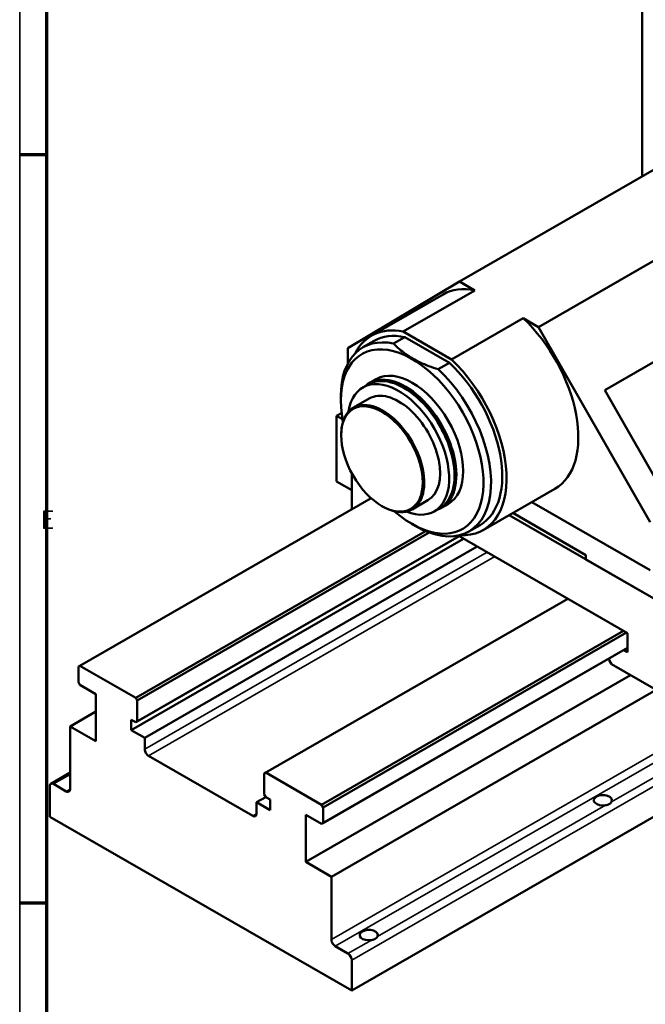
# Model space of a CAD drawing. Header units: millimetres. Extents: x 10 to 2368, y 10 to 1673.
# Tile 3 of 10: x 10 to 244, y 1083 to 1452. Entities that reach past the tile are written whole.
import ezdxf

# ---------------------------------------------------------------- set-up
doc = ezdxf.new("R2010")
doc.units = ezdxf.units.MM
doc.header["$LTSCALE"] = 2
doc.layers.get('0').update_dxf_attribs({"lineweight": 25})
for name, color, linetype, lineweight in [('Rahmen (ISO)', 7, 'Continuous', 70), ('Sichtbar (ISO)', 7, 'Continuous', 50), ('Sichtbar schmal (ISO)', 7, 'Continuous', 35), ('Symbol (ISO)', 7, 'Continuous', 25)]:
    doc.layers.add(name, color=color, linetype=linetype, lineweight=lineweight)
doc.styles.add('Notiztext (DIN)', font='isocpeur.ttf')

# ---------------------------------------------------------------- blocks, each defined once
blk = doc.blocks.new('Ränder Hagen+Goebel Rahmen')
at = {"layer": 'Rahmen (ISO)', "linetype": 'Continuous', "lineweight": 35}
blk.add_line((5, 836), (5, 5), dxfattribs=at)
at = {"layer": 'Rahmen (ISO)'}
for p, q in [((10, 831), (10, 10)), ((10, 700.83), (5, 700.83)), ((10, 560.67), (5, 560.67))]:
    blk.add_line(p, q, dxfattribs=at)
at = {"layer": 'Symbol (ISO)', "insert": (9, 630.75), "char_height": 3.5, "attachment_point": 7, "style": 'Notiztext (DIN)'}
blk.add_mtext('E', dxfattribs=at)

msp = doc.modelspace()

# ---------------------------------------------------------------- linework, layer by layer
at = {"layer": 'Sichtbar (ISO)'}
for p, q in [((243.1196, 1393.6369), (243.1196, 1562.9568)), ((272.8673, 1410.7675), (174.7209, 1354.2487)), ((302.4673, 1393.722), (204.3209, 1337.2032)), ((132.9524, 1329.2488), (174.7209, 1354.2487)), ((174.7209, 1354.2487), (180.4655, 1350.9406)), ((180.4655, 1350.9406), (153.5955, 1335.4672)), ((141.6915, 1333.9471), (168.5615, 1349.4206)), ((171.7062, 1325.0379), (198.5763, 1340.5113)), ((198.5763, 1340.5113), (204.3209, 1337.2032)), ((153.5955, 1335.4672), (171.7062, 1325.0379)), ((204.3209, 1337.2032), (246.0894, 1264.0975)), ((142.7328, 1332.0081), (138.5467, 1329.5975)), ((150.0404, 1330.9929), (154.2265, 1333.4035)), ((154.2265, 1333.4035), (170.9621, 1323.7662)), ((132.9524, 1323.6417), (132.9524, 1329.2488)), ((229.1189, 1313.5381), (248.9179, 1324.9396)), ((170.9621, 1323.7662), (166.776, 1321.3556)), ((143.5201, 1317.6908), (140.9745, 1316.2249)), ((138.5288, 1314.5857), (140.5087, 1315.7258)), ((254.5747, 1268.9838), (229.1189, 1313.5381)), ((130.2654, 1309.6851), (130.2654, 1311.3139)), ((134.9844, 1307.0057), (140.9241, 1310.4261)), ((128.7097, 1303.889), (130.5583, 1304.9536)), ((128.7097, 1303.889), (130.8995, 1302.628)), ((128.7097, 1279.3626), (128.7097, 1303.889)), ((130.4068, 1296.5734), (130.4068, 1296.8991)), ((134.3666, 1268.9611), (134.3666, 1282.4299)), ((134.3666, 1282.4299), (134.3666, 1276.1051)), ((134.3666, 1276.1051), (128.7097, 1279.3626)), ((183.6102, 1261.1541), (210.4803, 1276.6276)), ((32.5432, 1210.325), (141.589, 1273.1203)), ((145.6212, 1270.1531), (145.903, 1269.9896)), ((156.9418, 1268.876), (162.8815, 1272.2964)), ((165.2769, 1268.1368), (167.2568, 1269.277)), ((170.4679, 1270.8953), (167.9223, 1269.4294)), ((201.7888, 1271.6225), (246.0894, 1246.1114)), ((193.2651, 1266.714), (247.5037, 1235.4802)), ((222.0478, 1251.7743), (194.6848, 1267.5316)), ((156.8906, 1263.4495), (158.2994, 1262.632)), ((182.4558, 1263.028), (178.2697, 1260.6174)), ((53.4736, 1198.272), (161.9986, 1260.7674)), ((53.4736, 1189.1154), (174.5609, 1258.845)), ((54.0392, 1197.2922), (163.3382, 1260.2332)), ((54.0392, 1189.4437), (174.5587, 1258.8463)), ((237.6042, 1222.5408), (174.1645, 1259.0733)), ((51.7765, 1186.1685), (176.2711, 1257.8602)), ((56.8677, 1183.2367), (181.3623, 1254.9284)), ((134.3666, 1088.5741), (417.2093, 1251.4524)), ((222.0478, 1250.1392), (222.0478, 1251.7743)), ((247.5037, 1235.4802), (222.0478, 1250.1392)), ((102.1225, 1170.2569), (215.2596, 1235.4082)), ((123.0529, 1158.2039), (236.1899, 1223.3552)), ((123.6185, 1157.2241), (237.3235, 1222.7024)), ((237.6042, 1215.3464), (237.6042, 1222.5408)), ((123.0529, 1151.0095), (237.6042, 1216.9752)), ((123.6185, 1151.3378), (237.6042, 1216.9777)), ((236.1899, 1216.1608), (237.6042, 1215.3464)), ((31.9775, 1209.9967), (32.5432, 1210.325)), ((31.9775, 1204.1103), (31.9775, 1209.9967)), ((32.5432, 1210.325), (53.4736, 1198.272)), ((230.8159, 1212.3881), (230.8159, 1213.0661)), ((231.6645, 1210.9184), (230.8159, 1212.3881)), ((247.5037, 1201.7972), (231.6645, 1210.9184)), ((117.1132, 1136.7709), (238.7684, 1206.8275)), ((32.5432, 1203.1305), (31.9775, 1204.1103)), ((38.4829, 1199.7101), (32.5432, 1203.1305)), ((38.4829, 1199.7101), (38.4829, 1182.0511)), ((126.7298, 1131.2331), (247.5037, 1200.7821)), ((53.4736, 1198.272), (54.0392, 1197.2922)), ((54.0392, 1197.2922), (54.0392, 1189.4437)), ((28.8662, 1187.5889), (38.4829, 1193.1268)), ((51.7765, 1186.1685), (51.7765, 1190.0927)), ((53.4736, 1189.1154), (51.7765, 1190.0927)), ((54.0392, 1189.4437), (53.4736, 1189.1154)), ((38.4829, 1182.0511), (28.8662, 1187.5889)), ((28.8662, 1187.5889), (28.8662, 1164.0436)), ((56.8677, 1183.2367), (51.7765, 1186.1685)), ((56.8677, 1178.9854), (56.8677, 1183.2367)), ((97.3142, 1154.0587), (58.2819, 1176.5359)), ((21.6456, 1166.0899), (28.8662, 1170.248)), ((101.5568, 1169.9286), (102.1225, 1170.2569)), ((101.5568, 1162.0802), (101.5568, 1169.9286)), ((102.1225, 1170.2569), (123.0529, 1158.2039)), ((27.452, 1163.2229), (22.6437, 1165.9918)), ((21.2295, 1165.1711), (21.2295, 1153.7255)), ((102.1225, 1161.1004), (101.5568, 1162.0802)), ((98.7284, 1159.1307), (102.1357, 1161.0928)), ((103.8196, 1156.1989), (98.7284, 1159.1307)), ((98.7284, 1159.1307), (98.7284, 1154.8794)), ((103.8196, 1160.1231), (102.1225, 1161.1004)), ((103.8196, 1160.1231), (103.8196, 1156.1989)), ((123.0529, 1158.2039), (123.6185, 1157.2241)), ((123.6185, 1157.2241), (123.6185, 1151.3378)), ((21.2295, 1153.7255), (134.3666, 1088.5741)), ((117.1132, 1136.7709), (117.1132, 1154.4299)), ((123.0529, 1151.0095), (117.1132, 1154.4299)), ((123.6185, 1151.3378), (123.0529, 1151.0095)), ((126.7298, 1131.2331), (117.1132, 1136.7709)), ((126.7298, 1107.6877), (126.7298, 1131.2331)), ((132.9524, 1102.4693), (128.144, 1105.2382)), ((134.3666, 1088.5741), (134.3666, 1100.0198))]:
    msp.add_line(p, q, dxfattribs=at)
at = {"layer": 'Sichtbar (ISO)', "flags": 128}
for points in [[(166.776, 1321.3556), (165.8424, 1321.6544), (164.936, 1321.9599), (164.0555, 1322.2724), (163.1998, 1322.5921), (162.368, 1322.9192), (161.5589, 1323.254), (160.7718, 1323.5969), (160.0057, 1323.9479), (159.2597, 1324.3076), (158.5332, 1324.6762), (157.8253, 1325.0539), (157.1354, 1325.4413), (156.4628, 1325.8386), (155.8067, 1326.2462), (155.1667, 1326.6646), (154.5422, 1327.0942), (153.9325, 1327.5354), (153.3372, 1327.9886), (152.7557, 1328.4545), (152.1877, 1328.9336), (151.6325, 1329.4263), (151.0899, 1329.9334), (150.5593, 1330.4554), (150.0404, 1330.9929)], [(231.6645, 1159.3138), (231.621, 1159.2365), (231.572, 1159.1586), (231.5174, 1159.0807), (231.4574, 1159.0035), (231.392, 1158.9277), (231.3217, 1158.8536), (231.2467, 1158.7817), (231.1675, 1158.7123), (231.0844, 1158.6456), (230.9979, 1158.5822), (230.9083, 1158.5223), (230.8159, 1158.4664), (230.7197, 1158.4138), (230.6184, 1158.3637), (230.5124, 1158.3162), (230.402, 1158.2714), (230.2875, 1158.2294), (230.1693, 1158.1901), (230.0477, 1158.1536), (229.923, 1158.12), (229.7957, 1158.0892), (229.666, 1158.061), (229.5345, 1158.035), (229.4017, 1158.0108)], [(143.9832, 1108.8215), (143.9398, 1108.7442), (143.8907, 1108.6663), (143.8361, 1108.5884), (143.7761, 1108.5112), (143.7108, 1108.4354), (143.6404, 1108.3614), (143.5655, 1108.2895), (143.4863, 1108.22), (143.4032, 1108.1534), (143.3167, 1108.09), (143.227, 1108.0301), (143.1347, 1107.9741), (143.0385, 1107.9215), (142.9372, 1107.8714), (142.8312, 1107.824), (142.7207, 1107.7792), (142.6063, 1107.7371), (142.4881, 1107.6978), (142.3665, 1107.6613), (142.2418, 1107.6277), (142.1144, 1107.597), (141.9848, 1107.5688), (141.8533, 1107.5427), (141.7205, 1107.5185)]]:
    msp.add_lwpolyline(points, dxfattribs=at)
at = {"layer": 'Sichtbar (ISO)'}
for centre, major_axis, ratio, start_param, end_param in [((189.5209, 1313.0241), (-20.9594, 36.3965), 0.57809312, 5.80956549, 6.28318531), ((189.5209, 1313.0241), (20.9594, -36.3965), 0.57809312, 0, 2.04828356), ((162.6508, 1297.5506), (-20.9594, 36.3965), 0.57809312, 5.80956549, 6.64480566), ((158.4082, 1295.1075), (-19.8615, 34.49), 0.57809312, 5.80161886, 7.07051718), ((162.5943, 1297.5181), (-19.8615, 34.49), 0.57809312, 5.80161886, 6.28318531), ((156.994, 1294.2931), (18.8634, -32.7569), 0.57809312, 5.25016576, 10.45779751), ((162.6508, 1297.5506), (20.9594, -36.3965), 0.57809312, 5.92156495, 8.33146887), ((158.4082, 1295.1075), (19.8615, -34.49), 0.57809312, 5.49585344, 8.3394155), ((162.5943, 1297.5181), (19.8615, -34.49), 0.57809312, 0, 2.05623019), ((151.9028, 1291.3613), (-13.3741, 23.2244), 0.57809312, 2.51079353, 6.91398443), ((154.4484, 1292.8272), (13.4739, -23.3978), 0.57809312, 6.16139392, 9.54656934), ((153.8827, 1292.5014), (-13.3741, 23.2244), 0.57809312, 3.14159265, 6.28318531), ((156.994, 1294.2931), (13.4739, -23.3978), 0.57809312, 0, 3.14159265), ((151.9028, 1291.3613), (-10.9787, 19.0648), 0.57809312, 3.14159265, 6.28318531), ((145.9631, 1287.9408), (10.9787, -19.0648), 0.57809312, 5.49585344, 10.21210983), ((154.4484, 1292.8272), (-12.8251, 22.2712), 0.57809312, 4.4796096, 4.94516836), ((58.2819, 1178.171), (-0.9981, 1.7332), 0.57809312, 0.78733187, 2.3581282), ((22.6437, 1164.3567), (-0.9981, 1.7332), 0.57809312, 5.49972085, 7.07051718), ((27.452, 1164.858), (0.9981, -1.7332), 0.57809312, 5.49972085, 7.07051718), ((228.4118, 1159.8839), (-3.4, 0), 0.5758617, 2.84615182, 8.14942247), ((97.3142, 1155.6938), (0.9981, -1.7332), 0.57809312, 5.49972085, 7.07051718), ((140.7305, 1109.3916), (-3.4, 0), 0.5758617, 2.84615182, 8.14942247), ((128.144, 1106.8733), (-0.9981, 1.7332), 0.57809312, 0.78733187, 2.3581282), ((132.9524, 1100.8342), (-0.9981, 1.7332), 0.57809312, 3.92892453, 5.49972085)]:
    msp.add_ellipse(centre, major_axis=major_axis, ratio=ratio, start_param=start_param, end_param=end_param, dxfattribs=at)
msp.add_ellipse((145.6803, 1287.7779), major_axis=(-10.7791, 18.7182), ratio=0.57809312, dxfattribs=at)
at = {"layer": 'Sichtbar schmal (ISO)'}
for p, q in [((56.8677, 1178.9854), (185.0535, 1252.8027)), ((58.2819, 1176.5359), (187.8874, 1251.1708)), ((126.7298, 1107.6877), (288.1798, 1200.6606)), ((128.144, 1105.2382), (291.0137, 1199.0286)), ((231.6645, 1159.3138), (295.822, 1196.2597)), ((134.3666, 1100.0198), (298.656, 1194.6278)), ((22.6437, 1165.9918), (28.8662, 1169.5751)), ((27.452, 1163.2229), (28.8662, 1164.0373)), ((97.3142, 1154.0587), (98.7284, 1154.8731)), ((143.9832, 1108.8215), (229.4017, 1158.0108)), ((132.9524, 1102.4693), (141.7205, 1107.5185))]:
    msp.add_line(p, q, dxfattribs=at)

# ---------------------------------------------------------------- block references
at = {"xscale": 2, "yscale": 2, "zscale": 2}
msp.add_blockref('Ränder Hagen+Goebel Rahmen', (0, 0), dxfattribs=at)

doc.saveas('drawing.dxf')
